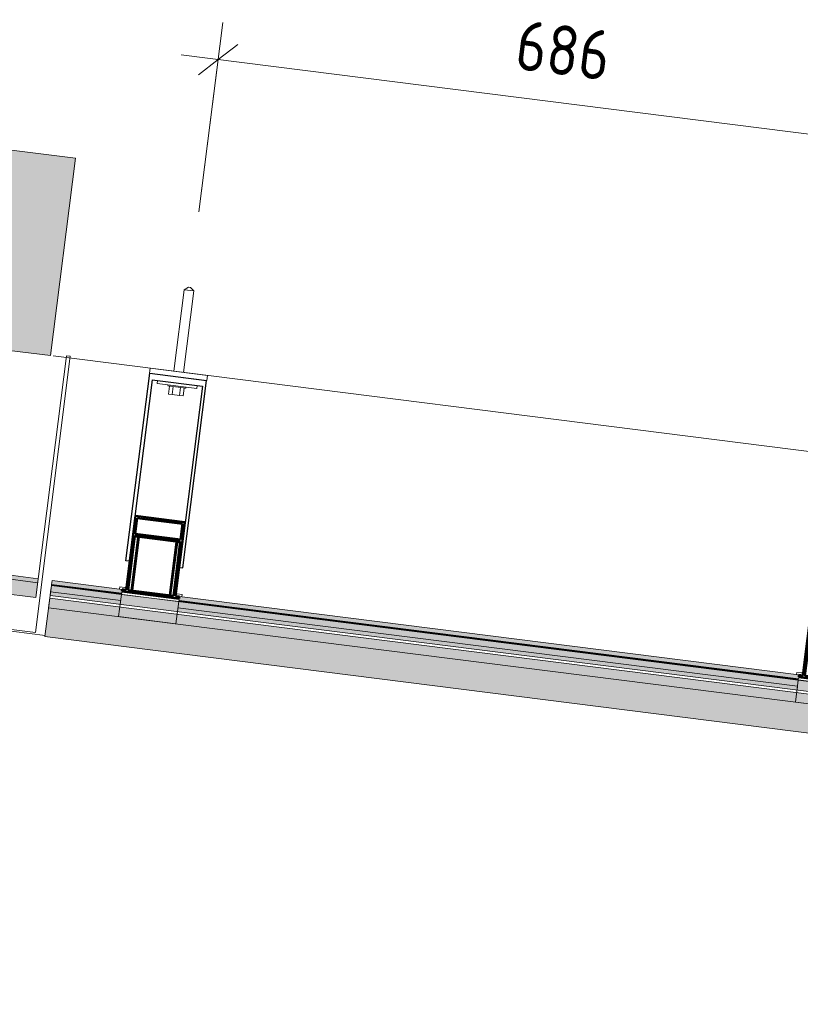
# Model space of a CAD drawing. Header units: millimetres. Extents: x 4014441 to 4046114, y 2378 to 8335946.
# Tile 62 of 71: x 4036693 to 4037477, y 8334917 to 8335907. Entities that reach past the tile are written whole.
import ezdxf

# ---------------------------------------------------------------- set-up
doc = ezdxf.new("R2010")
doc.units = ezdxf.units.MM
doc.layers.add('Линии', color=7, linetype='Continuous', lineweight=18, true_color=0x00a600)
for name, color, linetype, lineweight in [('Обобщенные модели', 7, 'Continuous', 18), ('Размеры', 7, 'Continuous', 9), ('Размеры-25', 7, 'Continuous', 9), ('Тонкие линии', 7, 'Continuous', 18), ('Элементы узлов', 7, 'Continuous', 18)]:
    doc.layers.add(name, color=color, linetype=linetype, lineweight=lineweight)
doc.styles.add('GOST Common_1', font='GOST_Common.ttf', dxfattribs={"width": 0.9, "height": 50})
doc.dimstyles.new('ADSK_Основной_2_0', dxfattribs={"dimscale": 304.8, "dimtxt": 50.28575, "dimasz": 0.115978, "dimexe": 0.123031, "dimexo": 0.246063, "dimgap": 0.04101, "dimtad": 1, "dimdec": 0, "dimzin": 0, "dimdsep": 46, "dimtxsty": 'GOST Common_1', "dimblk1": 'OBLIQUE', "dimblk2": 'OBLIQUE', "dimsah": 1, "dimcen": 0.09, "dimdle": 0.123031, "dimazin": 0, "dimtfac": 1, "dimtdec": 4, "dimtix": 1, "dimtmove": 0, "dimatfit": 3, "dimfxl": 1, "dimtvp": 1, "dimtfill": 1, "dimtolj": 1, "dimtzin": 0, "dimarcsym": 2})

# ---------------------------------------------------------------- blocks, each defined once
blk = doc.blocks.new('HILTI_s_Композит_тип_Ко - Тип КоБ D2-21033981-Разрез 9-9')
at = {"layer": 'Обобщенные модели', "true_color": 0xf7fbf5}
h = blk.add_hatch(color=7, dxfattribs=at)
h.paths.add_polyline_path([(4501316, 8334968.9), (4501316.12, 8334969.82), (4501243.91, 8334978.95), (4501243.94, 8334978.01), (4501315.74, 8334968.93)])
h.paths.add_polyline_path([(4501186.25, 8334985.31), (4501186.09, 8334986.26), (4500563.68, 8335064.98), (4500563.81, 8335064.08), (4501186.21, 8334985.32)])
h.paths.add_polyline_path([(4500506.03, 8335071.39), (4500505.87, 8335072.29), (4499883.45, 8335151.01), (4499883.59, 8335150.16), (4500505.98, 8335071.4)])
h.paths.add_polyline_path([(4499825.8, 8335157.47), (4499825.64, 8335158.33), (4499203.22, 8335237.05), (4499203.36, 8335236.24), (4499825.76, 8335157.48)])
h.paths.add_polyline_path([(4499145.58, 8335243.55), (4499145.42, 8335244.36), (4498522.99, 8335323.08), (4498523.13, 8335322.32), (4499145.53, 8335243.56)])
h.paths.add_polyline_path([(4498465.35, 8335329.63), (4498465.19, 8335330.39), (4498394.99, 8335339.27), (4498395.17, 8335338.52), (4498465.31, 8335329.64)])
blk.add_hatch(color=7, dxfattribs=at).paths.add_polyline_path([(4501316.12, 8334969.82), (4501316.53, 8334973.8), (4501244.39, 8334982.75), (4501244.04, 8334980.78), (4501186.6, 8334988.05), (4501186.85, 8334990.03), (4500564.17, 8335068.83), (4500563.81, 8335066.86), (4500506.38, 8335074.13), (4500506.63, 8335076.11), (4499883.94, 8335154.91), (4499883.59, 8335152.94), (4499826.15, 8335160.21), (4499826.4, 8335162.19), (4499203.72, 8335240.99), (4499203.36, 8335239.02), (4499145.93, 8335246.29), (4499146.18, 8335248.27), (4498523.49, 8335327.05), (4498523.13, 8335325.1), (4498465.71, 8335332.41), (4498465.7, 8335334.36), (4498395.49, 8335343.23), (4498395.17, 8335339.24), (4498465.45, 8335330.36), (4498465.7, 8335331.51), (4498523.13, 8335324.25), (4498523.24, 8335323.05), (4499145.68, 8335244.32), (4499145.93, 8335245.43), (4499203.36, 8335238.17), (4499203.47, 8335237.01), (4499825.91, 8335158.29), (4499826.15, 8335159.35), (4499883.59, 8335152.09), (4499883.59, 8335151), (4500506.15, 8335072.33), (4500506.38, 8335073.27), (4500563.81, 8335066.01), (4500563.81, 8335064.97), (4501186.37, 8334986.23), (4501186.6, 8334987.2), (4501244.04, 8334979.93), (4501244.04, 8334978.94), (4501315.74, 8334969.87)])
at = {"layer": 'Обобщенные модели'}
for p, q in [((4498394.9, 8335338.55), (4498394.99, 8335339.27)), ((4498394.99, 8335339.27), (4498395.49, 8335343.23)), ((4498394.99, 8335339.27), (4498465.38, 8335330.36)), ((4498395.49, 8335343.23), (4498465.95, 8335334.32)), ((4498523.49, 8335327.05), (4499146.18, 8335248.29)), ((4498523.2, 8335323.05), (4499145.68, 8335244.32))]:
    blk.add_line(p, q, dxfattribs=at)
blk = doc.blocks.new('HILTI_s_Композит_тип_УПо - Тип УПоБ D2-21032871-Разрез 9-9')
at = {"layer": 'Обобщенные модели'}
for p, q in [((4498378.78, 8335290.92), (4498413.91, 8335568.7)), ((4498409.95, 8335569.21), (4498379.2, 8335326.14)), ((4498413.91, 8335568.7), (4498409.95, 8335569.21)), ((4497852.4, 8335392.77), (4497848.01, 8335358.05)), ((4498379.2, 8335326.14), (4497852.4, 8335392.77)), ((4497848.01, 8335358.05), (4498378.78, 8335290.92))]:
    blk.add_line(p, q, dxfattribs=at)
blk = doc.blocks.new('HILTI_s_Композит_тип_УПо - Тип УПоБ D2-21032911-Разрез 9-9')
at = {"layer": 'Обобщенные модели', "true_color": 0xf7fbf5}
blk.add_hatch(color=7, dxfattribs=at).paths.add_polyline_path([(4498413.91, 8335568.7), (4498413.91, 8335568.71), (4498413.91, 8335568.71)])
h = blk.add_hatch(color=7, dxfattribs=at)
h.paths.add_polyline_path([(4498379.2, 8335326.14), (4498381.02, 8335341.03), (4498287.41, 8335352.87), (4498285.8, 8335340.2), (4498284.73, 8335339.54), (4498263.85, 8335341.97), (4498263.88, 8335340.73), (4498378.87, 8335326.18)])
h.paths.add_polyline_path([(4498260.72, 8335341.13), (4498260.83, 8335342.56), (4498240.05, 8335345.19), (4498239.18, 8335346.1), (4498240.78, 8335358.77), (4497870.73, 8335405.57), (4497868.87, 8335392.77), (4497868.06, 8335392.26), (4497852.51, 8335394.23), (4497852.4, 8335392.77), (4498260.71, 8335341.13)])
h.paths.add_polyline_path([(4498283.17, 8335341.77), (4498283.86, 8335342.11), (4498284.1, 8335342.64), (4498285.42, 8335353.12), (4498242.76, 8335358.52), (4498241.53, 8335347.47), (4498242.11, 8335346.96), (4498242.3, 8335346.92), (4498261.18, 8335344.74), (4498261.32, 8335345.79), (4498264.26, 8335345.16), (4498264.2, 8335344.15), (4498282.98, 8335341.77)])
h.paths.add_polyline_path([(4498264.3, 8335345.51), (4498261.35, 8335346.1), (4498262.29, 8335353.56), (4498265.27, 8335353.19), (4498264.3, 8335345.54)])
h.paths.add_polyline_path([(4497866.5, 8335394.5), (4497867.18, 8335394.84), (4497867.42, 8335395.37), (4497868.74, 8335405.82), (4497854.21, 8335407.66), (4497852.76, 8335396.22), (4497866.3, 8335394.5)])
h = blk.add_hatch(color=7, dxfattribs=at)
h.paths.add_polyline_path([(4498381.09, 8335341.02), (4498381.59, 8335344.99), (4498287.91, 8335356.84), (4498287.66, 8335352.84), (4498379.39, 8335341.24)])
h.paths.add_polyline_path([(4498285.42, 8335353.12), (4498285.41, 8335355.17), (4498268.55, 8335357.19), (4498268.37, 8335356.26), (4498267.32, 8335355.45), (4498260.83, 8335356.31), (4498260.01, 8335357.38), (4498260.01, 8335358.39), (4498243.02, 8335360.54), (4498243.02, 8335358.49), (4498285.41, 8335353.13)])
h.paths.add_polyline_path([(4498240.78, 8335358.77), (4498241, 8335362.77), (4497871.23, 8335409.54), (4497870.99, 8335405.54), (4498239.18, 8335358.97)])
h.paths.add_polyline_path([(4497868.74, 8335405.82), (4497868.73, 8335407.9), (4497854.47, 8335409.71), (4497854.21, 8335407.66), (4497868.73, 8335405.82)])
at = {"layer": 'Обобщенные модели'}
for p, q in [((4497852.76, 8335396.22), (4497854.21, 8335407.66)), ((4497854.21, 8335407.66), (4497854.47, 8335409.71)), ((4497854.21, 8335407.66), (4497868.74, 8335405.82)), ((4497870.73, 8335405.57), (4498240.78, 8335358.77)), ((4497871.23, 8335409.54), (4498241.28, 8335362.74)), ((4497847.94, 8335358.06), (4497852.51, 8335394.23)), ((4498242.76, 8335358.52), (4498260.87, 8335356.23)), ((4498267.32, 8335355.41), (4498285.42, 8335353.12)), ((4498287.91, 8335356.84), (4498381.59, 8335344.99)), ((4498287.41, 8335352.87), (4498381.09, 8335341.02))]:
    blk.add_line(p, q, dxfattribs=at)
blk = doc.blocks.new('HILTI_s_Профиль_MFT-RP - Усиленный профиль MFT-RP-58 77x50 L-21566273-Разрез 9-9')
at = {"layer": 'Обобщенные модели', "lineweight": 50}
for p, q in [((4501200.24, 8335063.94), (4501190.82, 8334989.53)), ((4501199.96, 8335045.83), (4501201.97, 8335061.7)), ((4501249.84, 8335057.66), (4501200.24, 8335063.94)), ((4501201.97, 8335061.7), (4501247.6, 8335055.93)), ((4501240.42, 8334983.25), (4501249.84, 8335057.66)), ((4501247.6, 8335055.93), (4501245.6, 8335040.05)), ((4501192.8, 8334989.28), (4501199.71, 8335043.84)), ((4501199.71, 8335043.84), (4501245.34, 8335038.07)), ((4501245.6, 8335040.05), (4501199.96, 8335045.83)), ((4501245.34, 8335038.07), (4501238.44, 8334983.5)), ((4501186.85, 8334990.03), (4501186.6, 8334988.05)), ((4501186.6, 8334988.05), (4501244.14, 8334980.77)), ((4501190.82, 8334989.53), (4501186.85, 8334990.03)), ((4501238.44, 8334983.5), (4501192.8, 8334989.28)), ((4501244.39, 8334982.75), (4501240.42, 8334983.25)), ((4501244.14, 8334980.77), (4501244.39, 8334982.75))]:
    blk.add_line(p, q, dxfattribs=at)
blk = doc.blocks.new('HILTI_s_Соединитель_профилей_MFT-RPC - Соединитель профилей MFT-RPC-V191-Разрез 9-9')
at = {"layer": 'Обобщенные модели', "lineweight": 25}
for p, q in [((4498481.56, 8335386.81), (4498474.78, 8335333.23)), ((4498482.59, 8335386.68), (4498475.81, 8335333.1)), ((4498483.13, 8335386.61), (4498476.35, 8335333.04)), ((4498478.74, 8335387.16), (4498481.56, 8335386.81)), ((4498481.56, 8335386.81), (4498482.59, 8335386.68)), ((4498482.59, 8335386.68), (4498483.13, 8335386.61)), ((4498483.13, 8335386.61), (4498519.88, 8335381.96)), ((4498519.88, 8335381.96), (4498513.1, 8335328.39)), ((4498520.41, 8335381.89), (4498513.63, 8335328.32)), ((4498521.45, 8335381.76), (4498514.67, 8335328.19)), ((4498519.88, 8335381.96), (4498520.41, 8335381.89)), ((4498520.41, 8335381.89), (4498521.45, 8335381.76)), ((4498521.45, 8335381.76), (4498524.36, 8335381.39))]:
    blk.add_line(p, q, dxfattribs=at)
blk = doc.blocks.new('S_Вентрешетки_Профиль внешний - Профиль крепежный-21268552-Разрез 9-9')
at = {"layer": 'Обобщенные модели', "true_color": 0x373f43}
h = blk.add_hatch(color=149, dxfattribs=at)
h.paths.add_polyline_path([(4501315.74, 8334962.19), (4501316.53, 8334968.43), (4501243.72, 8334977.4), (4501242.96, 8334971.4), (4501315.27, 8334962.25)])
h.paths.add_polyline_path([(4501185.41, 8334978.68), (4501186.05, 8334984.95), (4500563.49, 8335063.48), (4500562.73, 8335057.48), (4501183.02, 8334978.98)])
h.paths.add_polyline_path([(4500505.19, 8335064.76), (4500505.82, 8335071.03), (4499883.27, 8335149.56), (4499882.51, 8335143.56), (4500502.11, 8335065.15)])
h.paths.add_polyline_path([(4499824.96, 8335150.84), (4499825.6, 8335157.11), (4499203.04, 8335235.64), (4499202.28, 8335229.64), (4499824.2, 8335150.94)])
h.paths.add_polyline_path([(4499144.74, 8335236.92), (4499145.37, 8335243.19), (4498522.81, 8335321.72), (4498522.06, 8335315.72), (4499142.73, 8335237.17)])
h.paths.add_polyline_path([(4498464.51, 8335323), (4498465.19, 8335329.26), (4498394.83, 8335338.16), (4498394.06, 8335331.92), (4498461.43, 8335323.39)])
h = blk.add_hatch(color=149, dxfattribs=at)
h.paths.add_polyline_path([(4501316.53, 8334968.43), (4501316.53, 8334968.83), (4501243.8, 8334978.03), (4501243.94, 8334977.62), (4501316.12, 8334968.49)])
h.paths.add_polyline_path([(4501186.21, 8334984.93), (4501186.09, 8334985.34), (4500563.57, 8335064.11), (4500563.62, 8335063.71), (4501186.2, 8334984.93)])
h.paths.add_polyline_path([(4500505.98, 8335071.01), (4500505.87, 8335071.42), (4499883.34, 8335150.18), (4499883.4, 8335149.79), (4500505.98, 8335071.01)])
h.paths.add_polyline_path([(4499825.76, 8335157.09), (4499825.64, 8335157.49), (4499203.12, 8335236.27), (4499203.17, 8335235.87), (4499825.75, 8335157.09)])
h.paths.add_polyline_path([(4499145.53, 8335243.17), (4499145.42, 8335243.57), (4498522.87, 8335322.14), (4498522.95, 8335321.95), (4499145.53, 8335243.17)])
h.paths.add_polyline_path([(4498465.3, 8335329.25), (4498465.19, 8335329.65), (4498394.88, 8335338.55), (4498394.85, 8335338.16), (4498465.3, 8335329.25)])
h = blk.add_hatch(color=149, dxfattribs=at)
h.paths.add_polyline_path([(4501315.27, 8334958.43), (4501315.74, 8334962.19), (4501242.96, 8334971.4), (4501242.48, 8334967.64), (4501314.94, 8334958.47)])
h.paths.add_polyline_path([(4501184.94, 8334974.92), (4501185.41, 8334978.68), (4500562.73, 8335057.48), (4500562.26, 8335053.72), (4501182.33, 8334975.25)])
h.paths.add_polyline_path([(4500504.71, 8335061), (4500505.19, 8335064.76), (4499882.51, 8335143.56), (4499882.03, 8335139.8), (4500502.11, 8335061.33)])
h.paths.add_polyline_path([(4499824.49, 8335147.08), (4499824.96, 8335150.84), (4499202.28, 8335229.64), (4499201.81, 8335225.88), (4499824.2, 8335147.12)])
h.paths.add_polyline_path([(4499144.26, 8335233.16), (4499144.74, 8335236.92), (4498522.06, 8335315.72), (4498521.58, 8335311.96), (4499141.66, 8335233.49)])
h.paths.add_polyline_path([(4498464.04, 8335319.24), (4498464.51, 8335323), (4498394.04, 8335331.92), (4498393.59, 8335328.16), (4498461.43, 8335319.57)])
at = {"layer": 'Обобщенные модели'}
for p, q in [((4498393.57, 8335328.16), (4498394.83, 8335338.16)), ((4498394.04, 8335331.92), (4498394.83, 8335338.16)), ((4498394.83, 8335338.16), (4498394.88, 8335338.55)), ((4498394.83, 8335338.16), (4498465.3, 8335329.25)), ((4498465.3, 8335329.25), (4498394.83, 8335338.16)), ((4498465.35, 8335329.63), (4498394.88, 8335338.55)), ((4498393.57, 8335328.16), (4498394.04, 8335331.92)), ((4498464.51, 8335323), (4498394.04, 8335331.92)), ((4499144.74, 8335236.92), (4498522.06, 8335315.72)), ((4498522.85, 8335321.96), (4499145.53, 8335243.17)), ((4499145.53, 8335243.17), (4498522.85, 8335321.96)), ((4499145.58, 8335243.55), (4498522.9, 8335322.35))]:
    blk.add_line(p, q, dxfattribs=at)
blk = doc.blocks.new('S_Вентрешетки_Профиль внешний - Профиль крепежный-V195-Разрез 9-9')
at = {"layer": 'Обобщенные модели', "true_color": 0x373f43}
blk.add_hatch(color=149, dxfattribs=at).paths.add_polyline_path([(4501310.04, 8334917.14), (4501314.94, 8334955.84), (4498393.24, 8335325.56), (4498388.34, 8335286.87), (4501302.8, 8334918.06)])
at = {"layer": 'Обобщенные модели'}
for p, q in [((4498392.01, 8335315.84), (4498394.83, 8335338.16)), ((4498394.83, 8335338.16), (4501316.53, 8334968.43)), ((4498388.34, 8335286.87), (4498393.24, 8335325.56)), ((4498393.57, 8335328.16), (4498393.24, 8335325.56)), ((4498393.24, 8335325.56), (4501314.94, 8334955.84)), ((4501315.27, 8334958.43), (4498393.57, 8335328.16)), ((4501313.71, 8334946.11), (4498392.01, 8335315.84)), ((4501310.04, 8334917.14), (4498388.34, 8335286.87))]:
    blk.add_line(p, q, dxfattribs=at)
blk = doc.blocks.new('S_Вентрешетки_Профиль крепежный - Профиль крепежный-V198-Разрез 9-9')
at = {"layer": 'Обобщенные модели', "true_color": 0x373f43}
for points in [[(4498521.58, 8335311.96), (4498522.51, 8335319.34), (4498464.97, 8335326.62), (4498464.04, 8335319.24), (4498510.81, 8335313.32)], [(4498522.51, 8335319.34), (4498522.78, 8335321.94), (4498465.27, 8335328.99), (4498465.03, 8335326.61), (4498522.17, 8335319.38)], [(4498522.84, 8335321.93), (4498522.78, 8335321.98), (4498522.84, 8335321.93)]]:
    blk.add_hatch(color=149, dxfattribs=at).paths.add_polyline_path(points)
at = {"layer": 'Обобщенные модели'}
for p, q in [((4498462.48, 8335306.92), (4498465.3, 8335329.25)), ((4498464.04, 8335319.24), (4498464.97, 8335326.62)), ((4498464.97, 8335326.62), (4498465.3, 8335329.22)), ((4498465.3, 8335329.22), (4498465.31, 8335329.26)), ((4498465.3, 8335329.25), (4498522.85, 8335321.96)), ((4498465.59, 8335331.53), (4498465.31, 8335329.26)), ((4498465.31, 8335329.26), (4498522.85, 8335321.97)), ((4498523.13, 8335324.25), (4498465.59, 8335331.53)), ((4498522.85, 8335321.97), (4498523.13, 8335324.25)), ((4498520.02, 8335299.64), (4498522.85, 8335321.96)), ((4498522.51, 8335319.34), (4498521.58, 8335311.96)), ((4498522.84, 8335321.93), (4498522.51, 8335319.34)), ((4498522.85, 8335321.97), (4498522.84, 8335321.93)), ((4498520.02, 8335299.64), (4498462.48, 8335306.92))]:
    blk.add_line(p, q, dxfattribs=at)
blk = doc.blocks.new('S_Вентрешетки_Профиль крепежный - Профиль крепежный-V199-Разрез 9-9')
at = {"layer": 'Обобщенные модели', "true_color": 0x373f43}
for points in [[(4499201.81, 8335225.88), (4499202.74, 8335233.26), (4499145.2, 8335240.54), (4499144.26, 8335233.16), (4499196.42, 8335226.56)], [(4499202.74, 8335233.26), (4499202.8, 8335235.89), (4499145.5, 8335242.92), (4499145.2, 8335240.54), (4499199.12, 8335233.71)], [(4499203.07, 8335235.85), (4499202.8, 8335235.93), (4499203.06, 8335235.85)]]:
    blk.add_hatch(color=149, dxfattribs=at).paths.add_polyline_path(points)
at = {"layer": 'Обобщенные модели'}
for p, q in [((4499145.82, 8335245.45), (4499145.53, 8335243.18)), ((4499203.36, 8335238.17), (4499145.82, 8335245.45)), ((4499142.71, 8335220.84), (4499145.53, 8335243.17)), ((4499144.26, 8335233.16), (4499145.2, 8335240.54)), ((4499145.2, 8335240.54), (4499145.53, 8335243.14)), ((4499145.53, 8335243.18), (4499203.07, 8335235.89)), ((4499145.53, 8335243.14), (4499145.53, 8335243.18)), ((4499145.53, 8335243.17), (4499203.07, 8335235.88)), ((4499200.25, 8335213.56), (4499203.07, 8335235.88)), ((4499203.07, 8335235.85), (4499202.74, 8335233.26)), ((4499203.07, 8335235.89), (4499203.36, 8335238.17)), ((4499203.07, 8335235.89), (4499203.07, 8335235.85)), ((4499202.74, 8335233.26), (4499201.81, 8335225.88)), ((4499200.25, 8335213.56), (4499142.71, 8335220.84))]:
    blk.add_line(p, q, dxfattribs=at)
blk = doc.blocks.new('HILTI_s_Анкер_HRD-HF - HRD-HF 10x100-V202-Разрез 9-9')
at = {"layer": 'Обобщенные модели'}
for p, q in [((4498528.26, 8335635.53), (4498517.88, 8335553.57)), ((4498527.8, 8335552.31), (4498538.18, 8335634.27)), ((4498532.55, 8335637.99), (4498528.26, 8335635.53)), ((4498528.26, 8335635.53), (4498538.18, 8335634.27)), ((4498532.55, 8335637.99), (4498534.63, 8335637.73)), ((4498538.18, 8335634.27), (4498534.63, 8335637.73)), ((4498512.11, 8335539.78), (4498511.98, 8335538.79)), ((4498511.98, 8335538.79), (4498512.29, 8335538.75)), ((4498527.22, 8335536.86), (4498511.98, 8335538.79)), ((4498512.46, 8335530.67), (4498513.46, 8335538.6)), ((4498517.19, 8335538.13), (4498516.18, 8335530.2)), ((4498524.63, 8335537.19), (4498523.63, 8335529.25)), ((4498529.84, 8335536.53), (4498527.35, 8335536.85)), ((4498528.36, 8335536.72), (4498527.35, 8335528.78)), ((4498529.53, 8335536.57), (4498529.84, 8335536.53)), ((4498529.84, 8335536.53), (4498529.96, 8335537.52)), ((4498516.18, 8335530.2), (4498512.46, 8335530.67)), ((4498523.63, 8335529.25), (4498516.18, 8335530.2)), ((4498527.35, 8335528.78), (4498523.63, 8335529.25))]:
    blk.add_line(p, q, dxfattribs=at)
blk = doc.blocks.new('HILTI_s_Анкер_HRD-HF - HRD-HF 10x100-V200-Разрез 9-9')
at = {"layer": 'Обобщенные модели'}
for p, q in [((4500552.78, 8335281.54), (4500552.66, 8335280.55)), ((4500552.66, 8335280.55), (4500552.96, 8335280.51)), ((4500552.96, 8335280.51), (4500552.66, 8335280.55)), ((4500570.21, 8335278.33), (4500570.51, 8335278.29)), ((4500570.51, 8335278.29), (4500570.21, 8335278.33)), ((4500570.51, 8335278.29), (4500570.64, 8335279.28))]:
    blk.add_line(p, q, dxfattribs=at)
blk = doc.blocks.new('HILTI_s_Кронштейн_MFT-RB_L - Усиленный кронштейн MFT-RB 190 L-21018783-Разрез 9-9')
at = {"layer": 'Обобщенные модели', "lineweight": 25}
for p, q in [((4500510.47, 8335104.86), (4500534.32, 8335293.35)), ((4500536.79, 8335286.59), (4500513.74, 8335104.44)), ((4500534.32, 8335293.35), (4500591.46, 8335286.12)), ((4500536.79, 8335286.59), (4500587.39, 8335280.19)), ((4500567.61, 8335097.63), (4500591.46, 8335286.12)), ((4500587.39, 8335280.19), (4500564.34, 8335098.04)), ((4500513.74, 8335104.44), (4500510.47, 8335104.86)), ((4500564.34, 8335098.04), (4500567.61, 8335097.63))]:
    blk.add_line(p, q, dxfattribs=at)
blk = doc.blocks.new('HILTI_s_Термомост_MFT-RBI_L - Термомост MFT-RBI 58x130x5 L-10740395-Разрез 9-9')
at = {"layer": 'Обобщенные модели'}
for p, q in [((4500534.75, 8335298.34), (4500534.12, 8335293.38)), ((4500534.75, 8335298.34), (4500592.29, 8335291.06)), ((4500591.66, 8335286.1), (4500534.12, 8335293.38)), ((4500591.66, 8335286.1), (4500592.29, 8335291.06))]:
    blk.add_line(p, q, dxfattribs=at)
blk = doc.blocks.new('HILTI_s_Шайба_MFT-BFW - Шайба MFT-BFW 30x40x3-6840739-Разрез 9-9')
at = {"layer": 'Обобщенные модели'}
for p, q in [((4500541.87, 8335282.92), (4500542.25, 8335285.9)), ((4500581.55, 8335277.9), (4500541.87, 8335282.92)), ((4500581.93, 8335280.88), (4500581.55, 8335277.9))]:
    blk.add_line(p, q, dxfattribs=at)
blk = doc.blocks.new('HILTI_s_Салазка_MFT-CCF - Салазка MFT-CCF S58-V214-Разрез 9-9')
at = {"layer": 'Обобщенные модели'}
for p, q in [((4499143.72, 8335248.6), (4499144.01, 8335250.86)), ((4499144.01, 8335250.86), (4499148.97, 8335250.24)), ((4499148.72, 8335248.25), (4499146.88, 8335248.48)), ((4499203.08, 8335241.37), (4499201.25, 8335241.6)), ((4499201.5, 8335243.59), (4499206.46, 8335242.96)), ((4499206.46, 8335242.96), (4499206.18, 8335240.7))]:
    blk.add_line(p, q, dxfattribs=at)
at = {"layer": 'Обобщенные модели', "flags": 128}
for points in [[(4499146.88, 8335248.48), (4499146.67, 8335248.49), (4499146.46, 8335248.46), (4499146.26, 8335248.39), (4499146.08, 8335248.28)], [(4499148.97, 8335250.24), (4499149.15, 8335250.2), (4499149.32, 8335250.12), (4499149.47, 8335250.02), (4499149.6, 8335249.89), (4499149.71, 8335249.74), (4499149.79, 8335249.57), (4499149.83, 8335249.4), (4499149.84, 8335249.21), (4499149.82, 8335249.03), (4499149.76, 8335248.85), (4499149.67, 8335248.69), (4499149.56, 8335248.55), (4499149.42, 8335248.43), (4499149.26, 8335248.34), (4499149.08, 8335248.27), (4499148.9, 8335248.25), (4499148.72, 8335248.25)], [(4499201.25, 8335241.6), (4499201.07, 8335241.64), (4499200.9, 8335241.72), (4499200.75, 8335241.82), (4499200.62, 8335241.95), (4499200.51, 8335242.1), (4499200.43, 8335242.27), (4499200.39, 8335242.45), (4499200.38, 8335242.63), (4499200.4, 8335242.81), (4499200.46, 8335242.99), (4499200.55, 8335243.15), (4499200.66, 8335243.29), (4499200.8, 8335243.41), (4499200.96, 8335243.51), (4499201.14, 8335243.57), (4499201.32, 8335243.6), (4499201.5, 8335243.59)], [(4499203.82, 8335240.98), (4499203.66, 8335241.13), (4499203.49, 8335241.24), (4499203.29, 8335241.33), (4499203.08, 8335241.37)]]:
    blk.add_lwpolyline(points, dxfattribs=at)
blk = doc.blocks.new('HILTI_s_Салазка_MFT-CCF - Салазка MFT-CCF S58-7804795-Разрез 9-9')
at = {"layer": 'Обобщенные модели', "flags": 128}
for points in [[(4500510.12, 8335076.53), (4500510.01, 8335076.39), (4500509.87, 8335076.27), (4500509.71, 8335076.18), (4500509.53, 8335076.11), (4500509.35, 8335076.09)], [(4500509.6, 8335078.04), (4500509.77, 8335077.97), (4500509.92, 8335077.86), (4500510.05, 8335077.73), (4500510.16, 8335077.58), (4500510.24, 8335077.42), (4500510.28, 8335077.24)], [(4500561.52, 8335069.48), (4500561.35, 8335069.56), (4500561.2, 8335069.66), (4500561.07, 8335069.79), (4500560.96, 8335069.94), (4500560.88, 8335070.11)], [(4500560.91, 8335070.83), (4500561, 8335070.99), (4500561.11, 8335071.14), (4500561.25, 8335071.25), (4500561.41, 8335071.35), (4500561.59, 8335071.41), (4500561.77, 8335071.44)]]:
    blk.add_lwpolyline(points, dxfattribs=at)
blk = doc.blocks.new('HILTI_s_Салазка_MFT-CCF - Салазка MFT-CCF S58-V215-Разрез 9-9')
at = {"layer": 'Обобщенные модели'}
for p, q in [((4498463.49, 8335334.63), (4498463.78, 8335336.94)), ((4498463.78, 8335336.94), (4498468.74, 8335336.32)), ((4498468.49, 8335334.33), (4498466.66, 8335334.56)), ((4498522.86, 8335327.45), (4498521.03, 8335327.68)), ((4498521.28, 8335329.67), (4498526.24, 8335329.04)), ((4498526.24, 8335329.04), (4498525.95, 8335326.74))]:
    blk.add_line(p, q, dxfattribs=at)
at = {"layer": 'Обобщенные модели', "flags": 128}
for points in [[(4498466.66, 8335334.56), (4498466.45, 8335334.57), (4498466.24, 8335334.54), (4498466.04, 8335334.47), (4498465.85, 8335334.36)], [(4498468.74, 8335336.32), (4498468.92, 8335336.28), (4498469.09, 8335336.2), (4498469.25, 8335336.1), (4498469.38, 8335335.97), (4498469.48, 8335335.82), (4498469.56, 8335335.65), (4498469.61, 8335335.48), (4498469.62, 8335335.29), (4498469.59, 8335335.11), (4498469.54, 8335334.93), (4498469.45, 8335334.77), (4498469.33, 8335334.63), (4498469.19, 8335334.51), (4498469.03, 8335334.42), (4498468.86, 8335334.35), (4498468.68, 8335334.33), (4498468.49, 8335334.33)], [(4498521.03, 8335327.68), (4498520.85, 8335327.72), (4498520.68, 8335327.8), (4498520.52, 8335327.9), (4498520.39, 8335328.03), (4498520.29, 8335328.18), (4498520.21, 8335328.35), (4498520.16, 8335328.53), (4498520.15, 8335328.71), (4498520.18, 8335328.89), (4498520.23, 8335329.07), (4498520.32, 8335329.23), (4498520.44, 8335329.37), (4498520.58, 8335329.49), (4498520.74, 8335329.59), (4498520.91, 8335329.65), (4498521.09, 8335329.67), (4498521.28, 8335329.67)], [(4498523.59, 8335327.06), (4498523.44, 8335327.21), (4498523.26, 8335327.32), (4498523.07, 8335327.41), (4498522.86, 8335327.45)]]:
    blk.add_lwpolyline(points, dxfattribs=at)
blk = doc.blocks.new('DIMBLOCK8-Разрез 9-9')
at = {"layer": 'Размеры-25'}
for p, q in [((4036873.14, 8335713.66), (4036897.24, 8335904.06)), ((4037572.76, 8335780.78), (4036855.33, 8335871.57)), ((4036892.53, 8335866.86), (4036873.14, 8335713.66)), ((4037553.37, 8335627.58), (4037577.46, 8335817.98)), ((4037572.76, 8335780.78), (4037553.37, 8335627.58))]:
    blk.add_line(p, q, dxfattribs=at)
at = {"layer": 'Размеры-25', "lineweight": 18}
for p, q in [((4036892.53, 8335866.86), (4036912.28, 8335882.18)), ((4036892.53, 8335866.86), (4036872.78, 8335851.55)), ((4037572.76, 8335780.78), (4037592.51, 8335796.1)), ((4037572.76, 8335780.78), (4037553, 8335765.47))]:
    blk.add_line(p, q, dxfattribs=at)
at = {"layer": 'Размеры-25', "color": 0, "insert": (4037195.49, 8335906.99), "char_height": 50, "width": 113.5265, "attachment_point": 1, "rotation": 352.78778, "line_spacing_factor": 1.022761, "style": 'GOST Common_1', "bg_fill": 3, "box_fill_scale": 1.25, "bg_fill_color": 256, "bg_fill_true_color": 13158600, "bg_fill_transparency": 0}
blk.add_mtext('686', dxfattribs=at)
blk = doc.blocks.new('_Oblique')
at = {"color": 0, "linetype": 'ByBlock', "lineweight": -2}
blk.add_line((-0.5, -0.5), (0.5, 0.5), dxfattribs=at)

msp = doc.modelspace()

# ---------------------------------------------------------------- hatches: boundary and pattern name
at = {"layer": 'Элементы узлов'}
h = msp.add_hatch(dxfattribs=at)
h.set_pattern_fill('FP_1', color=256, style=0, pattern_type=2)
h.set_pattern_definition([(50, (4036075.65, 12555810.7), (182.184669, -15.9390855), [19.05, -209.55]), (355, (4036075.65, 12555810.7), (-35.2424275, 191.056608), [15.24, -167.64]), (100.451, (4036090.83, 12555809.37), (146.942502, 175.116688), [16.19, -178.09]), (46.184, (4036075.65, 12555861.5), (271.078894, -42.043274), [28.575, -314.325]), (96.636, (4036098.24, 12555858), (237.402507, 247.427213), [24.285, -267.135]), (351.184, (4036075.65, 12555861.5), (237.404606, 247.425118), [22.86, -251.46]), (21, (4036101.05, 12555848.8), (151.61488, -102.2655185), [19.05, -209.55]), (326, (4036101.05, 12555848.8), (61.80236, 184.1877424), [15.24, -167.64]), (71.451, (4036113.69, 12555840.27), (213.417063, 81.921368), [16.19, -178.09]), (37.5, (4036075.65, 12555810.7), (3.0883228, 84.5550758), [8.382, -157.226, 8.382, -330.073]), (37.5, (4036075.65, 12555810.7), (3.0883228, 84.5550758), [-173.99, -161.798, 8.382, -159.893]), (7.5, (4036075.65, 12555810.7), (66.8194381, 100.180747), [8.382, -88.646, 8.382, -153.416, -64.135]), (7.5, (4036075.65, 12555810.7), (66.8194381, 100.180747), [-258.826, 8.382, -55.753]), (327.5, (4036019.01, 12555810.7), (135.5904877, -5.7289127), [8.382, -55.118, 8.382, -452.628]), (327.5, (4036019.01, 12555810.7), (135.5904877, -5.7289127), [-71.882, -189.738, 8.382, -254.508]), (317.5, (4035993.61, 12555810.7), (148.1288865, 25.4267613), [8.382, -74.168, 8.382, -309.88]), (317.5, (4035993.61, 12555810.7), (148.1288865, 25.4267613), [-90.932, -123.19, 8.382, -178.308])])
h.paths.add_polyline_path([(4040195.4, 8335129.95), (4040690.42, 8335192.59), (4040665.32, 8335391), (4040198.82, 8335331.97), (4039729.24, 8335391.4), (4039704.03, 8335192.13), (4040161.42, 8335134.25)])
h.paths.add_polyline_path([(4036723.88, 8335569.25), (4036748.99, 8335767.67), (4036169.73, 8335840.97), (4035949.73, 8335840.97), (4035949.73, 8335821.35), (4035921.57, 8335821.35), (4035921.57, 8335840.97), (4035907.82, 8335797.67), (4035894.07, 8335840.97), (4035833.41, 8335840.97), (4035833.41, 8335681.94), (4035900.03, 8335673.51), (4035900.03, 8335673.51), (4036659.05, 8335577.46)])
h.paths.add_polyline_path([(4043672.91, 8335569.99), (4043881.81, 8335596.42), (4043881.81, 8335798.02), (4043647.8, 8335768.41), (4043672.84, 8335570.5)])
h.paths.add_polyline_path([(4035913.52, 8335673.51), (4035913.52, 8335673.51), (4035932.14, 8335673.51)])

# ---------------------------------------------------------------- linework, layer by layer
at = {"layer": 'Линии'}
msp.add_line((4036718.44, 8335287.93), (4036167.02, 8335357.71), dxfattribs=at)
at = {"layer": 'Тонкие линии'}
for p, q in [((4036748.99, 8335767.67), (4036169.73, 8335840.97)), ((4036723.88, 8335569.25), (4036748.99, 8335767.67)), ((4035833.41, 8335681.94), (4036723.88, 8335569.25)), ((4039702.89, 8335192.37), (4036726.63, 8335569))]:
    msp.add_line(p, q, dxfattribs=at)

# ---------------------------------------------------------------- block references
at = {"layer": 'Обобщенные модели'}
for name, p in [('HILTI_s_Анкер_HRD-HF - HRD-HF 10x100-V202-Разрез 9-9', (-461670.04, 0)), ('HILTI_s_Композит_тип_УПо - Тип УПоБ D2-21032911-Разрез 9-9', (-461670.04, 0)), ('HILTI_s_Композит_тип_УПо - Тип УПоБ D2-21032871-Разрез 9-9', (-461670.04, 0)), ('HILTI_s_Кронштейн_MFT-RB_L - Усиленный кронштейн MFT-RB 190 L-21018783-Разрез 9-9', (-463710.71, 258.24)), ('HILTI_s_Термомост_MFT-RBI_L - Термомост MFT-RBI 58x130x5 L-10740395-Разрез 9-9', (-463710.71, 258.24)), ('HILTI_s_Шайба_MFT-BFW - Шайба MFT-BFW 30x40x3-6840739-Разрез 9-9', (-463710.71, 258.24)), ('HILTI_s_Анкер_HRD-HF - HRD-HF 10x100-V200-Разрез 9-9', (-463710.71, 258.24)), ('HILTI_s_Соединитель_профилей_MFT-RPC - Соединитель профилей MFT-RPC-V191-Разрез 9-9', (-461670.04, 0)), ('S_Вентрешетки_Профиль внешний - Профиль крепежный-V195-Разрез 9-9', (-461670.04, 0)), ('S_Вентрешетки_Профиль внешний - Профиль крепежный-21268552-Разрез 9-9', (-461670.04, 0)), ('HILTI_s_Композит_тип_Ко - Тип КоБ D2-21033981-Разрез 9-9', (-461670.04, 0)), ('HILTI_s_Салазка_MFT-CCF - Салазка MFT-CCF S58-V215-Разрез 9-9', (-461670.04, 0)), ('HILTI_s_Салазка_MFT-CCF - Салазка MFT-CCF S58-7804795-Разрез 9-9', (-463710.71, 258.24)), ('HILTI_s_Салазка_MFT-CCF - Салазка MFT-CCF S58-7804795-Разрез 9-9', (-463710.71, 258.24)), ('HILTI_s_Салазка_MFT-CCF - Салазка MFT-CCF S58-7804795-Разрез 9-9', (-463710.71, 258.24)), ('S_Вентрешетки_Профиль крепежный - Профиль крепежный-V198-Разрез 9-9', (-461670.04, 0)), ('S_Вентрешетки_Профиль крепежный - Профиль крепежный-V199-Разрез 9-9', (-461670.04, 0)), ('HILTI_s_Салазка_MFT-CCF - Салазка MFT-CCF S58-V214-Разрез 9-9', (-461670.04, 0))]:
    msp.add_blockref(name, p, dxfattribs=at)
at = {"layer": 'Обобщенные модели', "lineweight": 25}
for p in [(-464390.94, 344.32), (-463710.71, 258.24)]:
    msp.add_blockref('HILTI_s_Профиль_MFT-RP - Усиленный профиль MFT-RP-58 77x50 L-21566273-Разрез 9-9', p, dxfattribs=at)

# ---------------------------------------------------------------- next in the draw order: dimensions: what is measured, and where the dimension line sits
at = {"layer": 'Размеры'}
dim = msp.add_linear_dim(base=(4036892.53, 8335866.86), p1=(4037543.95, 8335553.17), p2=(4036863.73, 8335639.25), angle=352.78778, dimstyle='ADSK_Основной_2_0', override={"dimpost": '<>', "dimfxl": 685.65}, dxfattribs=at)
dim.commit()
dim.dimension.update_dxf_attribs({"geometry": 'DIMBLOCK8-Разрез 9-9', "text_midpoint": (4037237.35, 8335861.02)})

doc.saveas('drawing.dxf')
